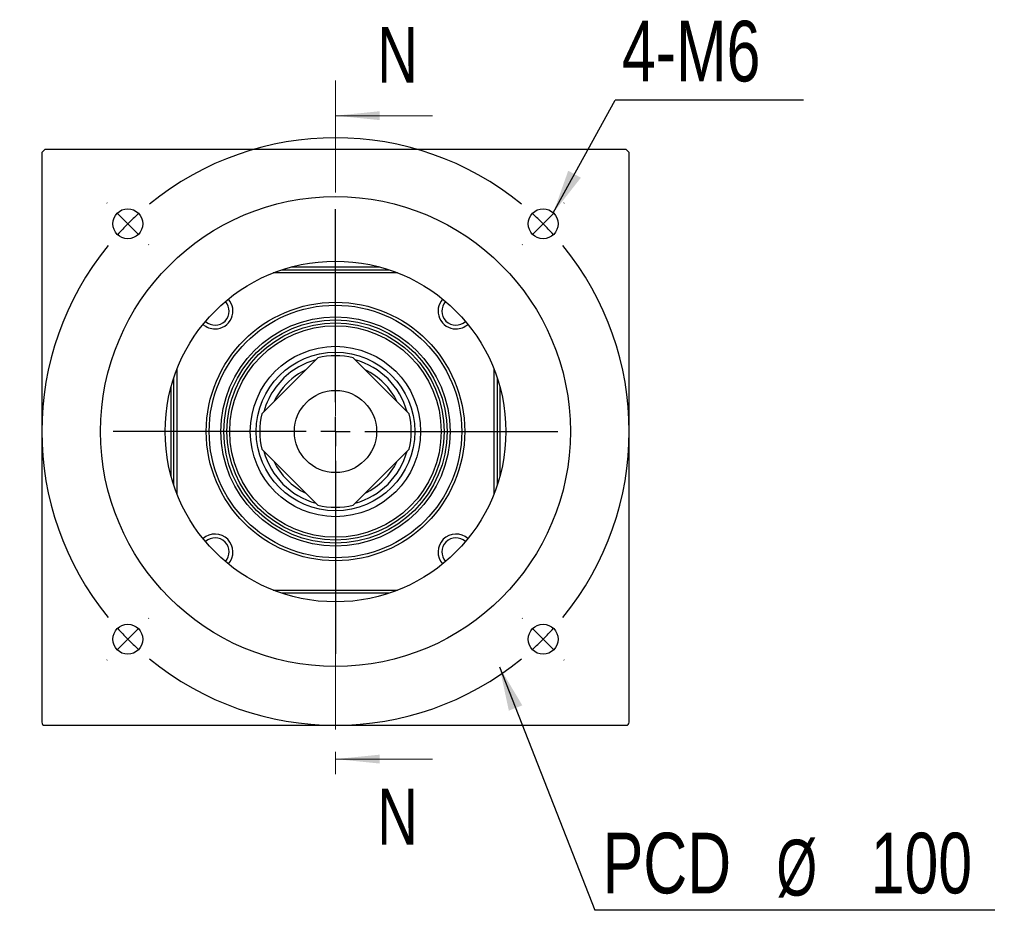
# Model space of a CAD drawing. Header units: millimetres. Extents: x 42 to 279, y 43 to 200.
# Tile 1 of 5: x 47 to 103, y 53 to 104. Entities that reach past the tile are written whole.
import ezdxf

# ---------------------------------------------------------------- set-up
doc = ezdxf.new("R2010")
doc.units = ezdxf.units.MM
doc.linetypes.add('CENTER', pattern=[10.16, 6.35, -1.27, 1.27, -1.27])
doc.layers.add('FORMAT', color=7, linetype='Continuous')
doc.styles.add('SLDTEXTSTYLE0', font='TXT', dxfattribs={"width": 0.75})
doc.styles.add('SLDTEXTSTYLE3', font='TXT', dxfattribs={"width": 0.7})
doc.dimstyles.new('SLDDIMSTYLE1', dxfattribs={"dimtxt": 0.18, "dimasz": 2.5, "dimexe": 0, "dimexo": 0.0625, "dimgap": 0, "dimtad": 0, "dimtih": 1, "dimtoh": 1, "dimdec": 0, "dimrnd": 1e-09, "dimzin": 0, "dimdsep": 46, "dimtxsty": 'Standard', "dimsah": 1, "dimcen": 0.09, "dimadec": 0, "dimazin": 0, "dimtfac": 2.5, "dimtdec": 0, "dimtofl": 0, "dimtmove": 0, "dimatfit": 3, "dimfxl": 1, "dimfrac": 2, "dimtolj": 1, "dimtzin": 0, "dimarcsym": 0})

# ---------------------------------------------------------------- blocks, each defined once
blk = doc.blocks.new('SW_NOTE_0')
at = {"layer": 'FORMAT', "color": 0}
blk.add_line((22.701, 0), (0, 0), dxfattribs=at)
at = {"layer": 'FORMAT', "color": 0, "attachment_point": 1}
for s, insert, char_height, style in [('PCD', (0.444, 4.401), 3.4396, 'SLDTEXTSTYLE0'), ('%%c', (10.298, 4.008), 3.175, 'SLDTEXTSTYLE3'), ('100', (15.649, 4.401), 3.4396, 'SLDTEXTSTYLE0')]:
    blk.add_mtext(s, dxfattribs=dict(at, insert=insert, char_height=char_height, style=style))
blk = doc.blocks.new('SW_NOTE_1')
at = {"layer": 'FORMAT', "color": 0}
blk.add_line((10.694, 0), (0, 0), dxfattribs=at)
at = {"layer": 'FORMAT', "color": 0, "insert": (0.382, 4.51), "char_height": 3.4396, "attachment_point": 1, "style": 'SLDTEXTSTYLE0'}
blk.add_mtext('4-M6', dxfattribs=at)
blk = doc.blocks.new('SW_CENTERMARKSYMBOL_0')
at = {"layer": 'FORMAT', "color": 0}
for p, q in [((-24.749, 1.179), (-24.761, 1.19)), ((1.179, 1.179), (1.19, 1.19)), ((-23.57, 0), (-24.159, 0.589)), ((-11.785, -10.118), (-11.785, 0.833)), ((0, 0), (0.589, 0.589)), ((-23.57, 0), (-22.981, -0.589)), ((0, 0), (-0.589, -0.589)), ((-22.392, -1.179), (-22.38, -1.19)), ((-1.179, -1.179), (-1.19, -1.19)), ((-11.785, -11.785), (-11.785, -10.952)), ((-13.452, -11.785), (-24.404, -11.785)), ((-11.785, -11.785), (-12.618, -11.785)), ((-11.785, -11.785), (-11.785, -12.618)), ((-11.785, -11.785), (-10.952, -11.785)), ((-10.118, -11.785), (0.833, -11.785)), ((-11.785, -13.452), (-11.785, -24.404)), ((-22.392, -22.392), (-22.38, -22.38)), ((-1.179, -22.392), (-1.19, -22.38)), ((-23.57, -23.57), (-22.981, -22.981)), ((0, -23.57), (-0.589, -22.981)), ((-23.57, -23.57), (-24.159, -24.159)), ((0, -23.57), (0.589, -24.159)), ((-24.749, -24.749), (-24.761, -24.761)), ((1.179, -24.749), (1.19, -24.761))]:
    blk.add_line(p, q, dxfattribs=at)
for start, end in [(50.7296, 129.2704), (132.1352, 135), (45, 47.8648), (135, 137.8648), (42.1352, 45), (140.7296, 219.2704), (320.7296, 39.2704), (222.1352, 225), (315, 317.8648), (225, 227.8648), (312.1352, 315), (230.7296, 309.2704)]:
    blk.add_arc((-11.785, -11.785), 16.667, start, end, dxfattribs=at)

msp = doc.modelspace()

# ---------------------------------------------------------------- linework, layer by layer
at = {"color": 7, "linetype": 'CENTER', "lineweight": 18}
msp.add_line((65.147, 100.1207), (65.147, 59.6141), dxfattribs=at)
at = {"color": 7, "linetype": 'Continuous', "lineweight": 18}
for p, q in [((70.647, 98.1207), (65.147, 98.1207)), ((70.647, 61.6141), (65.147, 61.6141))]:
    msp.add_line(p, q, dxfattribs=at)
at = {"color": 7, "linetype": 'Continuous', "lineweight": 25}
for p, q in [((48.4803, 96.0341), (48.647, 96.2007)), ((81.647, 96.2007), (48.647, 96.2007)), ((81.647, 96.2007), (81.8136, 96.0341)), ((48.4803, 96.0341), (48.4803, 63.7007)), ((81.8136, 63.7007), (81.8136, 96.0341)), ((67.6636, 89.5341), (62.6304, 89.5341)), ((68.6747, 89.2007), (61.6193, 89.2007)), ((62.0783, 89.3674), (68.2156, 89.3674)), ((64.1426, 84.3818), (60.9659, 81.2052)), ((69.3281, 81.2052), (66.1514, 84.3818)), ((55.9803, 77.1321), (55.9803, 83.2694)), ((56.147, 83.7284), (56.147, 76.6731)), ((74.147, 76.6731), (74.147, 83.7284)), ((74.3136, 83.2694), (74.3136, 77.1321)), ((55.8136, 77.6841), (55.8136, 82.7174)), ((74.4803, 82.7174), (74.4803, 77.6841)), ((60.9659, 79.1963), (64.1426, 76.0197)), ((66.1514, 76.0197), (69.3281, 79.1963)), ((61.6193, 71.2007), (68.6747, 71.2007)), ((68.2156, 71.0341), (62.0783, 71.0341)), ((48.647, 63.5341), (81.647, 63.5341))]:
    msp.add_line(p, q, dxfattribs=at)
at = {"color": 7, "linetype": 'Continuous', "lineweight": 25, "flags": 128}
msp.add_lwpolyline([(62.0282, 82.5145), (61.7963, 82.1637), (61.6499, 81.8892)], dxfattribs=at)
at = {"color": 7, "linetype": 'Continuous', "lineweight": 25}
for centre, radius in [((65.147, 80.2007), 13.3333), ((53.3619, 91.9859), 0.85), ((76.9321, 91.9859), 0.85), ((65.147, 80.2007), 9.6667), ((65.147, 80.2007), 7.3333), ((65.147, 80.2007), 7.1667), ((65.147, 80.2007), 6.5), ((65.147, 80.2007), 6.3333), ((65.147, 80.2007), 6.1667), ((65.147, 80.2007), 6), ((65.147, 80.2007), 4.8333), ((65.147, 80.2007), 4.5), ((65.147, 80.2007), 2.3333), ((53.3619, 68.4156), 0.85), ((76.9321, 68.4156), 0.85)]:
    msp.add_circle(centre, radius, dxfattribs=at)
for centre, radius, start, end in [((58.3116, 87.0361), 0.8, 227.37154, 42.62846), ((58.3116, 87.0361), 1.0167, 270, 41.98564), ((71.9823, 87.0361), 1.0167, 138.01436, 270), ((71.9823, 87.0361), 0.8, 137.37154, 312.62846), ((58.3116, 87.0361), 1.0167, 228.01436, 270), ((71.9823, 87.0361), 1.0167, 270, 311.98564), ((65.147, 80.2007), 4.3, 76.49187, 103.50813), ((65.147, 80.2007), 4.2167, 105.40907, 143.42988), ((65.147, 80.2007), 4.2167, 15.40907, 74.59093), ((65.147, 80.2007), 3.8833, 115.77183, 143.42988), ((65.147, 80.2007), 3.8833, 25.77183, 64.22817), ((65.147, 80.2007), 4.2167, 143.42988, 164.59093), ((65.147, 80.2007), 4.3, 166.49187, 193.50813), ((65.147, 80.2007), 4.3, 346.49187, 13.50813), ((65.147, 80.2007), 4.2167, 195.40907, 254.59093), ((65.147, 80.2007), 4.2167, 285.40907, 344.59093), ((65.147, 80.2007), 3.8833, 205.77183, 244.22817), ((65.147, 80.2007), 3.8833, 295.77183, 334.22817), ((65.147, 80.2007), 4.3, 256.49187, 283.50813), ((58.3116, 73.3654), 1.0167, 318.01436, 131.98564), ((71.9823, 73.3654), 1.0167, 48.01436, 221.98564), ((58.3116, 73.3654), 0.8, 317.37154, 132.62846), ((71.9823, 73.3654), 0.8, 47.37154, 222.62846), ((48.647, 63.7007), 0.1667, 180, 270), ((81.647, 63.7007), 0.1667, 270, 0)]:
    msp.add_arc(centre, radius, start, end, dxfattribs=at)
at = {"color": 7, "linetype": 'Continuous', "lineweight": 18}
for points in [[(65.147, 98.1207), (67.647, 97.8707), (67.647, 98.3707)], [(65.147, 61.6141), (67.647, 61.3641), (67.647, 61.8641)]]:
    msp.add_solid(points, dxfattribs=at)

# ---------------------------------------------------------------- block references
at = {"layer": 'FORMAT', "color": 7}
for name, p in [('SW_NOTE_1', (81.0217, 98.9945)), ('SW_CENTERMARKSYMBOL_0', (76.9321, 91.9859)), ('SW_NOTE_0', (79.8708, 53.0351))]:
    msp.add_blockref(name, p, dxfattribs=at)

# ---------------------------------------------------------------- texts
at = {"color": 7, "linetype": 'Continuous', "char_height": 3.175, "attachment_point": 1, "style": 'SLDTEXTSTYLE0'}
for insert in [(67.5162, 103.1607), (67.5162, 59.9358)]:
    msp.add_mtext('N', dxfattribs=dict(at, insert=insert))

# ---------------------------------------------------------------- leaders
at = {"layer": 'FORMAT', "color": 7}
for points in [[(77.5098, 92.6093), (81.0217, 98.9945)], [(74.4539, 66.841), (79.8708, 53.0351)]]:
    msp.add_leader(points, dimstyle='SLDDIMSTYLE1', dxfattribs=at)

doc.saveas('drawing.dxf')
